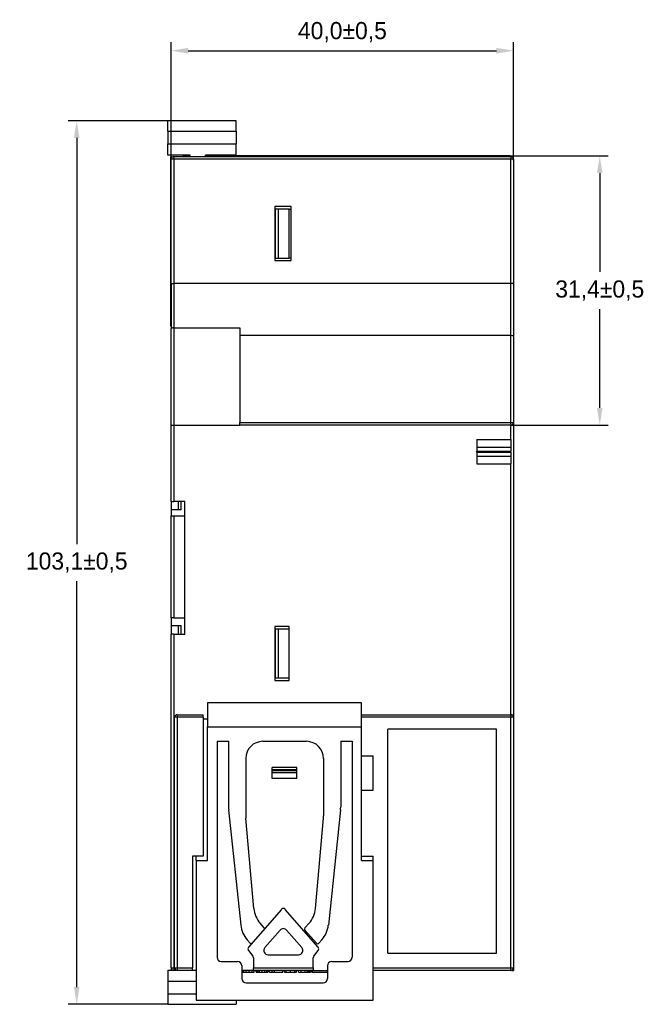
# Model space of a CAD drawing. Header units: millimetres. Extents: x 1931 to 2429, y 62 to 413.
# Tile 15 of 26: x 2221 to 2295, y 184 to 299. Entities that reach past the tile are written whole.
import ezdxf

# ---------------------------------------------------------------- set-up
doc = ezdxf.new("R2010")
doc.units = ezdxf.units.MM
doc.header["$LTSCALE"] = 2
doc.header["$PDSIZE"] = -1
doc.layers.add('HMI-D4', color=250, linetype='Continuous')
doc.dimstyles.new('ISO-25', dxfattribs={"dimtxt": 2.5, "dimasz": 2.5, "dimexe": 1.25, "dimexo": 0.625, "dimtad": 1, "dimtxsty": 'Standard', "dimcen": 2.5, "dimadec": 0, "dimazin": 0, "dimtfac": 1, "dimtmove": 0, "dimatfit": 3, "dimfxl": 1, "dimarcsym": 0})

# ---------------------------------------------------------------- blocks, each defined once
blk = doc.blocks.new('*D34')
at = {"layer": 'Defpoints', "color": 0}
for p in [(2278.91, 295.3), (2238.91, 282.53), (2278.91, 282.53)]:
    blk.add_point(p, dxfattribs=at)
at = {"layer": 'HMI-D4', "color": 0, "lineweight": -2}
for p, q in [((2238.91, 282.53), (2238.91, 296.3)), ((2278.91, 282.53), (2278.91, 296.3)), ((2240.91, 295.3), (2276.91, 295.3))]:
    blk.add_line(p, q, dxfattribs=at)
at = {"layer": 'HMI-D4', "color": 0}
for points in [[(2240.91, 295.63), (2240.91, 294.96), (2238.91, 295.3)], [(2276.91, 295.63), (2276.91, 294.96), (2278.91, 295.3)]]:
    blk.add_solid(points, dxfattribs=at)
at = {"layer": 'HMI-D4', "color": 0, "insert": (2258.91, 297.46), "char_height": 2, "attachment_point": 5}
blk.add_mtext('40,0±0,5', dxfattribs=at)
blk = doc.blocks.new('*D36')
at = {"layer": 'Defpoints', "color": 0}
for p in [(2238.51, 287.11), (2227.87, 184), (2238.51, 184)]:
    blk.add_point(p, dxfattribs=at)
at = {"layer": 'HMI-D4', "color": 0, "lineweight": -2}
for p, q in [((2238.51, 287.11), (2226.87, 287.11)), ((2227.87, 285.11), (2227.87, 237.72)), ((2227.87, 186), (2227.87, 233.39)), ((2238.51, 184), (2226.87, 184))]:
    blk.add_line(p, q, dxfattribs=at)
at = {"layer": 'HMI-D4', "color": 0}
for points in [[(2227.54, 285.11), (2228.2, 285.11), (2227.87, 287.11)], [(2227.54, 186), (2228.2, 186), (2227.87, 184)]]:
    blk.add_solid(points, dxfattribs=at)
at = {"layer": 'HMI-D4', "color": 0, "insert": (2227.87, 235.55), "char_height": 2, "attachment_point": 5}
blk.add_mtext('103,1±0,5', dxfattribs=at)
blk = doc.blocks.new('*D37')
at = {"layer": 'Defpoints', "color": 0}
for p in [(2278.51, 283.01), (2288.98, 283.01), (2278.61, 251.6)]:
    blk.add_point(p, dxfattribs=at)
at = {"layer": 'HMI-D4', "color": 0, "lineweight": -2}
for p, q in [((2278.51, 283.01), (2289.98, 283.01)), ((2288.98, 281.01), (2288.98, 269.47)), ((2288.98, 253.6), (2288.98, 265.13)), ((2278.61, 251.6), (2289.98, 251.6))]:
    blk.add_line(p, q, dxfattribs=at)
at = {"layer": 'HMI-D4', "color": 0}
for points in [[(2288.65, 281.01), (2289.31, 281.01), (2288.98, 283.01)], [(2288.65, 253.6), (2289.31, 253.6), (2288.98, 251.6)]]:
    blk.add_solid(points, dxfattribs=at)
at = {"layer": 'HMI-D4', "color": 0, "insert": (2288.98, 267.3), "char_height": 2, "attachment_point": 5}
blk.add_mtext('31,4±0,5', dxfattribs=at)

msp = doc.modelspace()

# ---------------------------------------------------------------- linework, layer by layer
at = {"color": 7, "linetype": 'Continuous', "lineweight": 25}
for p, q in [((2238.51, 285.91), (2238.51, 287.11)), ((2246.51, 287.11), (2238.51, 287.11)), ((2246.51, 285.91), (2246.51, 287.11)), ((2238.51, 285.91), (2246.51, 285.91)), ((2238.51, 285.91), (2238.51, 284.41)), ((2246.51, 285.91), (2246.51, 284.41)), ((2238.51, 283.11), (2238.51, 284.41)), ((2238.51, 284.41), (2246.51, 284.41)), ((2246.51, 283.11), (2246.51, 284.41)), ((2241.11, 283.11), (2238.51, 283.11)), ((2238.81, 282.71), (2238.81, 263.31)), ((2238.92, 282.72), (2238.91, 283.11)), ((2239.21, 282.95), (2239.21, 282.65)), ((2239.21, 282.95), (2278.61, 282.95)), ((2240.35, 282.95), (2240.36, 283.11)), ((2241.11, 283.01), (2240.36, 283.01)), ((2241.11, 282.95), (2241.11, 283.11)), ((2246.51, 283.11), (2242.91, 283.11)), ((2242.91, 282.95), (2242.91, 283.11)), ((2278.51, 283.01), (2242.91, 283.01)), ((2278.61, 282.95), (2278.61, 282.65)), ((2278.71, 282.95), (2278.71, 282.93)), ((2239.21, 282.65), (2238.91, 282.65)), ((2238.91, 268.06), (2238.91, 282.65)), ((2239.21, 282.65), (2239.21, 268.14)), ((2278.61, 282.65), (2239.21, 282.65)), ((2278.61, 268.14), (2278.61, 282.65)), ((2278.91, 282.65), (2278.61, 282.65)), ((2278.91, 282.65), (2278.91, 268.06)), ((2252.91, 277.1), (2251.01, 277.1)), ((2251.01, 277.1), (2251.01, 270.8)), ((2252.91, 270.8), (2252.91, 277.1)), ((2251.01, 276.8), (2251.11, 276.8)), ((2251.11, 271.1), (2251.11, 276.8)), ((2251.42, 276.8), (2251.11, 276.8)), ((2251.42, 276.8), (2251.42, 271.1)), ((2252.68, 276.8), (2251.42, 276.8)), ((2252.68, 271.1), (2252.68, 276.8)), ((2252.68, 276.8), (2252.91, 276.8)), ((2251.11, 271.1), (2251.01, 271.1)), ((2251.01, 270.8), (2252.91, 270.8)), ((2251.11, 271.1), (2251.42, 271.1)), ((2251.42, 271.1), (2252.68, 271.1)), ((2252.91, 271.1), (2252.68, 271.1)), ((2238.91, 268.06), (2238.91, 262.86)), ((2278.61, 268.14), (2239.21, 268.14)), ((2239.21, 268.14), (2239.21, 262.95)), ((2278.61, 262.08), (2278.61, 268.14)), ((2278.91, 268.06), (2278.91, 262)), ((2238.91, 251.6), (2238.91, 262.86)), ((2239.21, 262.95), (2246.91, 262.95)), ((2239.21, 262.95), (2239.21, 251.6)), ((2246.91, 262.95), (2246.91, 262.08)), ((2246.91, 262.08), (2278.61, 262.08)), ((2246.91, 262.08), (2246.91, 251.9)), ((2278.61, 251.9), (2278.61, 262.08)), ((2278.91, 262), (2278.91, 251.9)), ((2246.91, 251.9), (2278.61, 251.9)), ((2246.91, 251.6), (2246.91, 251.9)), ((2278.61, 251.6), (2278.61, 251.9)), ((2278.61, 251.9), (2278.91, 251.9)), ((2278.91, 251.9), (2278.91, 217.5)), ((2238.91, 251.6), (2239.21, 251.6)), ((2238.91, 242.7), (2238.91, 251.6)), ((2239.21, 251.6), (2246.91, 251.6)), ((2278.61, 251.6), (2246.91, 251.6)), ((2274.61, 249.91), (2278.61, 249.91)), ((2274.61, 249.91), (2274.61, 249.02)), ((2278.61, 249.91), (2278.61, 249.02)), ((2274.61, 249.02), (2278.61, 249.02)), ((2274.61, 249.02), (2274.61, 248.56)), ((2274.61, 248.56), (2278.61, 248.56)), ((2274.61, 248.44), (2274.61, 248.56)), ((2274.61, 248.44), (2278.61, 248.44)), ((2274.61, 248.44), (2274.61, 247.98)), ((2278.61, 249.02), (2278.61, 248.56)), ((2278.61, 248.44), (2278.61, 248.56)), ((2278.61, 248.44), (2278.61, 247.98)), ((2274.61, 247.98), (2278.61, 247.98)), ((2274.61, 247.98), (2274.61, 247.09)), ((2274.61, 247.09), (2278.61, 247.09)), ((2278.61, 247.98), (2278.61, 247.09)), ((2278.61, 217.8), (2278.61, 247.09)), ((2238.91, 242.7), (2239.21, 242.7)), ((2238.91, 242.7), (2238.91, 241.7)), ((2240.51, 242.7), (2239.21, 242.7)), ((2239.71, 242.7), (2239.71, 241.7)), ((2240.06, 241.7), (2240.06, 242.7)), ((2240.51, 227.2), (2240.51, 242.7)), ((2239.71, 241.7), (2238.91, 241.7)), ((2238.91, 241.7), (2238.91, 241.01)), ((2240.06, 241.7), (2239.71, 241.7)), ((2238.91, 229.11), (2238.91, 241.01)), ((2238.91, 241.01), (2239.21, 241.01)), ((2239.21, 241.01), (2239.21, 229.11)), ((2239.21, 241.01), (2240.51, 241.01)), ((2238.91, 229.11), (2238.91, 228.2)), ((2239.21, 229.11), (2238.91, 229.11)), ((2239.21, 229.11), (2240.51, 229.11)), ((2238.91, 228.2), (2239.71, 228.2)), ((2238.91, 228.2), (2238.91, 227.2)), ((2239.71, 228.2), (2239.71, 227.2)), ((2239.71, 228.2), (2240.06, 228.2)), ((2240.06, 227.2), (2240.06, 228.2)), ((2252.71, 228.1), (2251.01, 228.1)), ((2251.01, 228.1), (2251.01, 221.8)), ((2251.01, 227.8), (2251.11, 227.8)), ((2251.11, 222.1), (2251.11, 227.8)), ((2251.42, 227.8), (2251.11, 227.8)), ((2251.42, 227.8), (2251.42, 222.1)), ((2252.68, 227.8), (2251.42, 227.8)), ((2252.68, 222.1), (2252.68, 227.8)), ((2252.68, 227.8), (2252.71, 227.8)), ((2252.71, 221.8), (2252.71, 228.1)), ((2239.21, 227.2), (2238.91, 227.2)), ((2238.91, 188.25), (2238.91, 227.2)), ((2239.21, 227.2), (2239.21, 188.25)), ((2239.21, 227.2), (2240.51, 227.2)), ((2251.11, 222.1), (2251.01, 222.1)), ((2251.11, 222.1), (2251.42, 222.1)), ((2251.42, 222.1), (2252.68, 222.1)), ((2252.71, 222.1), (2252.68, 222.1)), ((2251.01, 221.8), (2252.71, 221.8)), ((2243.16, 219.19), (2243.16, 216.39)), ((2261.16, 219.19), (2243.16, 219.19)), ((2261.16, 217.8), (2261.16, 219.19)), ((2239.31, 188.25), (2239.31, 217.5)), ((2239.61, 217.5), (2239.31, 217.5)), ((2239.61, 217.8), (2239.61, 217.5)), ((2239.61, 217.8), (2242.66, 217.8)), ((2239.61, 217.5), (2239.61, 188.25)), ((2242.66, 217.5), (2239.61, 217.5)), ((2242.66, 217.5), (2242.66, 217.8)), ((2242.66, 217.5), (2242.66, 201.3)), ((2243.16, 217.29), (2242.66, 217.29)), ((2261.16, 217.8), (2278.61, 217.8)), ((2261.16, 217.5), (2261.16, 217.8)), ((2278.61, 217.5), (2261.16, 217.5)), ((2261.16, 212.98), (2261.16, 217.5)), ((2278.61, 217.8), (2278.61, 217.5)), ((2278.61, 188.25), (2278.61, 217.5)), ((2278.91, 217.5), (2278.61, 217.5)), ((2278.91, 217.5), (2278.91, 188.25)), ((2243.16, 200.79), (2243.16, 216.39)), ((2243.16, 216.39), (2261.16, 216.39)), ((2264.21, 189.95), (2264.21, 216.1)), ((2276.91, 216.1), (2264.21, 216.1)), ((2276.91, 189.95), (2276.91, 216.1)), ((2244.26, 214.69), (2245.61, 214.69)), ((2244.26, 214.69), (2244.26, 189.49)), ((2245.61, 214.69), (2245.61, 207)), ((2249.61, 214.69), (2254.71, 214.69)), ((2258.71, 214.69), (2260.06, 214.69)), ((2258.71, 214.69), (2258.71, 207)), ((2260.06, 214.69), (2260.06, 189.49)), ((2247.61, 212.69), (2247.61, 206)), ((2256.71, 212.69), (2256.71, 206)), ((2261.16, 208.98), (2261.16, 212.98)), ((2261.16, 212.98), (2262.51, 212.98)), ((2262.51, 208.98), (2262.51, 212.98)), ((2253.6, 211.63), (2250.7, 211.63)), ((2250.7, 211.37), (2250.7, 211.63)), ((2253.6, 211.37), (2253.6, 211.63)), ((2253.6, 211.37), (2250.7, 211.37)), ((2253.6, 211.23), (2250.7, 211.23)), ((2250.7, 211.01), (2250.7, 211.23)), ((2253.6, 211.01), (2250.7, 211.01)), ((2250.7, 210.34), (2250.7, 211.01)), ((2253.6, 210.34), (2250.7, 210.34)), ((2253.6, 211.01), (2253.6, 211.23)), ((2253.6, 210.34), (2253.6, 211.01)), ((2261.16, 208.98), (2262.51, 208.98)), ((2261.16, 201.3), (2261.16, 208.98)), ((2245.62, 206.68), (2247.05, 193.22)), ((2248.56, 195.18), (2247.62, 205.73)), ((2255.76, 195.18), (2256.7, 205.73)), ((2258.69, 206.68), (2257.27, 193.22)), ((2242.66, 201.3), (2241.41, 201.3)), ((2241.41, 201.3), (2241.41, 188.25)), ((2241.81, 200.79), (2241.81, 201.3)), ((2261.16, 200.79), (2261.16, 201.3)), ((2261.16, 201.3), (2262.51, 201.3)), ((2262.51, 188.25), (2262.51, 201.3)), ((2241.81, 200.79), (2241.81, 184.49)), ((2241.81, 200.79), (2243.16, 200.79)), ((2261.16, 200.79), (2262.51, 200.79)), ((2251.78, 195.08), (2247.94, 190.66)), ((2256.07, 190.66), (2252.23, 195.08)), ((2249.78, 192.91), (2249.3, 193.46)), ((2254.53, 192.91), (2255.02, 193.46)), ((2251.63, 192.66), (2249.85, 190.61)), ((2254.16, 190.61), (2252.39, 192.66)), ((2255.87, 191.13), (2254.53, 192.64)), ((2247.8, 191.53), (2248.15, 191.13)), ((2256.52, 191.53), (2256.16, 191.13)), ((2247.93, 190.28), (2248.44, 189.63)), ((2250.23, 189.78), (2253.79, 189.78)), ((2255.57, 189.63), (2256.08, 190.28)), ((2264.21, 189.95), (2276.91, 189.95)), ((2244.76, 188.99), (2246.66, 188.99)), ((2247.16, 188.49), (2247.16, 186.99)), ((2248.51, 189.44), (2248.51, 188.25)), ((2255.51, 188.25), (2255.51, 189.44)), ((2257.16, 188.49), (2257.16, 186.99)), ((2257.66, 188.99), (2259.56, 188.99)), ((2238.51, 188), (2238.51, 186.7)), ((2238.51, 188), (2239.04, 188)), ((2238.91, 188.25), (2239.21, 188.25)), ((2238.91, 188.19), (2238.91, 188)), ((2239.21, 188.25), (2239.21, 187.95)), ((2239.21, 188.25), (2239.31, 188.25)), ((2239.61, 187.95), (2239.21, 187.95)), ((2239.31, 188.25), (2239.61, 188.25)), ((2239.61, 188.25), (2241.41, 188.25)), ((2239.61, 188.25), (2239.61, 187.95)), ((2241.41, 187.95), (2239.61, 187.95)), ((2241.41, 187.95), (2241.41, 188.25)), ((2241.81, 187.95), (2241.41, 187.95)), ((2248.51, 187.95), (2247.16, 187.95)), ((2247.19, 187.95), (2247.19, 187.75)), ((2247.19, 187.75), (2247.19, 187.95)), ((2247.25, 187.75), (2247.25, 187.95)), ((2247.4, 187.75), (2247.4, 187.95)), ((2247.66, 187.75), (2247.66, 187.95)), ((2248, 187.75), (2248, 187.95)), ((2248.37, 187.75), (2248.37, 187.95)), ((2248.51, 188.25), (2255.51, 188.25)), ((2248.51, 187.95), (2248.51, 188.25)), ((2255.51, 187.95), (2248.51, 187.95)), ((2248.61, 187.75), (2248.61, 187.95)), ((2248.84, 187.75), (2248.84, 187.95)), ((2248.9, 187.75), (2248.9, 187.95)), ((2249.03, 187.75), (2249.03, 187.95)), ((2249.22, 187.75), (2249.22, 187.95)), ((2249.53, 187.75), (2249.53, 187.95)), ((2249.86, 187.75), (2249.86, 187.95)), ((2250.09, 187.75), (2250.09, 187.95)), ((2250.21, 187.75), (2250.21, 187.95)), ((2250.24, 187.75), (2250.24, 187.95)), ((2250.4, 187.75), (2250.4, 187.95)), ((2250.4, 187.75), (2250.71, 187.75)), ((2250.71, 187.75), (2250.71, 187.95)), ((2250.71, 187.75), (2250.96, 187.75)), ((2250.96, 187.75), (2250.96, 187.95)), ((2250.96, 187.75), (2251.96, 187.75)), ((2251.96, 187.75), (2251.96, 187.95)), ((2252.16, 187.75), (2252.16, 187.95)), ((2252.35, 187.75), (2252.35, 187.95)), ((2252.86, 187.75), (2252.86, 187.95)), ((2253.37, 187.75), (2253.37, 187.95)), ((2253.55, 187.75), (2253.55, 187.95)), ((2253.77, 187.75), (2253.77, 187.95)), ((2253.77, 187.75), (2254.09, 187.75)), ((2254.09, 187.75), (2254.09, 187.95)), ((2254.09, 187.75), (2254.56, 187.75)), ((2254.56, 187.75), (2254.56, 187.95)), ((2254.56, 187.75), (2254.89, 187.75)), ((2254.77, 187.95), (2254.77, 187.85)), ((2254.77, 187.85), (2255.29, 187.85)), ((2254.89, 187.75), (2254.89, 187.85)), ((2254.89, 187.75), (2255.19, 187.75)), ((2255.19, 187.75), (2255.19, 187.85)), ((2255.29, 187.75), (2255.29, 187.95)), ((2255.29, 187.75), (2255.3, 187.75)), ((2255.33, 187.75), (2255.33, 187.95)), ((2255.33, 187.75), (2255.38, 187.75)), ((2255.39, 187.95), (2255.39, 187.75)), ((2255.4, 187.75), (2255.4, 187.95)), ((2255.4, 187.75), (2255.4, 187.95)), ((2255.4, 187.75), (2255.43, 187.75)), ((2255.43, 187.75), (2255.43, 187.95)), ((2255.43, 187.75), (2257.16, 187.75)), ((2255.51, 188.25), (2255.51, 187.95)), ((2255.51, 187.95), (2257.16, 187.95)), ((2262.51, 188.25), (2278.61, 188.25)), ((2262.51, 187.95), (2262.51, 188.25)), ((2262.51, 184.49), (2262.51, 187.95)), ((2278.61, 187.95), (2262.51, 187.95)), ((2278.61, 187.95), (2278.61, 188.25)), ((2278.61, 188.25), (2278.91, 188.25)), ((2278.71, 187.95), (2278.71, 187.96)), ((2278.71, 187.95), (2278.91, 187.95)), ((2278.91, 188.25), (2278.91, 187.95)), ((2238.51, 186.7), (2241.81, 186.7)), ((2238.51, 186.7), (2238.51, 185.2)), ((2247.66, 186.49), (2256.66, 186.49)), ((2238.51, 185.2), (2238.51, 184)), ((2238.51, 185.2), (2241.81, 185.2)), ((2238.51, 184), (2246.51, 184)), ((2241.81, 184.49), (2262.51, 184.49)), ((2246.51, 184.49), (2246.51, 184))]:
    msp.add_line(p, q, dxfattribs=at)
at = {"color": 8, "linetype": 'Continuous', "lineweight": 25}
for p, q in [((2239.21, 251.6), (2239.21, 242.7)), ((2278.61, 249.91), (2278.61, 251.6))]:
    msp.add_line(p, q, dxfattribs=at)
at = {"color": 7, "linetype": 'Continuous', "lineweight": 25}
for centre, radius, start, end in [((2239.21, 282.65), 0.3, 90, 180), ((2278.61, 282.65), 0.3, 0, 90), ((2278.61, 251.9), 0.3, 270, 0), ((2239.61, 217.5), 0.3, 90, 180), ((2278.61, 217.5), 0.3, 0, 90), ((2249.61, 212.69), 2, 90, 180), ((2254.71, 212.69), 2, 0, 90), ((2248.61, 207), 3, 180, 186.034), ((2255.71, 207), 3, 353.966, 0), ((2250.61, 206), 3, 180, 185.0932), ((2253.71, 206), 3, 354.9068, 0), ((2251.55, 195.44), 3, 185.0932, 221.4237), ((2252.01, 194.89), 0.3, 90, 139.0382), ((2252.01, 194.89), 0.3, 40.9618, 90), ((2252.77, 195.44), 3, 318.5763, 354.9068), ((2250.03, 193.53), 3, 186.034, 221.8175), ((2254.28, 193.53), 3, 318.1825, 353.966), ((2249.63, 192.78), 0.2, 16.081, 41.4237), ((2252.01, 192.33), 0.5, 90, 139.0382), ((2252.01, 192.33), 0.5, 40.9618, 90), ((2254.68, 192.78), 0.2, 138.5763, 221.4617), ((2248.3, 191.27), 0.2, 221.8175, 268.2276), ((2256.02, 191.27), 0.2, 221.4617, 318.1825), ((2248.17, 190.46), 0.3, 139.0382, 218.12), ((2248.21, 189.44), 0.3, 0, 38.12), ((2250.23, 190.28), 0.5, 139.0382, 270), ((2253.79, 190.28), 0.5, 270, 40.9618), ((2255.81, 189.44), 0.3, 141.88, 180), ((2255.85, 190.46), 0.3, 321.88, 40.9618), ((2244.76, 189.49), 0.5, 180, 270), ((2246.66, 188.49), 0.5, 0, 90), ((2257.66, 188.49), 0.5, 90, 180), ((2259.56, 189.49), 0.5, 270, 0), ((2239.21, 188.25), 0.3, 180, 270), ((2239.61, 188.25), 0.3, 180, 270), ((2278.61, 188.25), 0.3, 270, 0), ((2247.66, 186.99), 0.5, 180, 270), ((2256.66, 186.99), 0.5, 270, 0)]:
    msp.add_arc(centre, radius, start, end, dxfattribs=at)
for points, knots in [([(2238.91, 282.93), (2238.9, 282.92), (2238.86, 282.89), (2238.82, 282.81), (2238.81, 282.74), (2238.81, 282.71)], [0, 0, 0, 0, 0.185325, 0.608506, 1, 1, 1, 1]), ([(2278.71, 282.93), (2278.7, 282.93), (2278.68, 282.96), (2278.61, 283), (2278.54, 283), (2278.51, 283.01)], [0, 0, 0, 0, 0.072924, 0.554491, 1, 1, 1, 1]), ([(2238.91, 268.06), (2238.91, 268.07), (2238.91, 268.08), (2238.93, 268.09), (2238.95, 268.1), (2238.97, 268.11), (2239.01, 268.12), (2239.09, 268.14), (2239.17, 268.14), (2239.21, 268.14)], [0, 0, 0, 0, 0.125938, 0.239038, 0.339303, 0.426741, 0.501371, 0.760599, 1, 1, 1, 1]), ([(2278.91, 268.06), (2278.91, 268.08), (2278.88, 268.1), (2278.76, 268.13), (2278.68, 268.14), (2278.61, 268.14)], [0, 0, 0, 0, 0.5, 0.5, 1, 1, 1, 1]), ([(2238.81, 263.31), (2238.81, 263.26), (2238.82, 263.18), (2238.88, 263.12), (2238.91, 263.09)], [0, 0, 0, 0, 0.512122, 1, 1, 1, 1]), ([(2239.21, 262.95), (2239.19, 262.94), (2239.16, 262.94), (2239.12, 262.94), (2239.07, 262.94), (2239.03, 262.93), (2238.98, 262.92), (2238.92, 262.9), (2238.91, 262.88), (2238.91, 262.86)], [0, 0, 0, 0, 0.093989, 0.190973, 0.291111, 0.39455, 0.501421, 0.711145, 1, 1, 1, 1]), ([(2278.61, 262.08), (2278.68, 262.08), (2278.76, 262.07), (2278.88, 262.04), (2278.91, 262.02), (2278.91, 262)], [0, 0, 0, 0, 0.5, 0.5, 1, 1, 1, 1]), ([(2250.7, 211.23), (2250.7, 211.24), (2250.7, 211.28), (2250.7, 211.33), (2250.7, 211.36), (2250.7, 211.37)], [0, 0, 0, 0, 0.334886, 0.664837, 1, 1, 1, 1])]:
    msp.add_open_spline(points, degree=3, knots=knots, dxfattribs=at)
for points in [[(2253.6, 211.23), (2253.6, 211.28), (2253.6, 211.33), (2253.6, 211.37)], [(2247.19, 187.75), (2247.19, 187.75), (2247.21, 187.75), (2247.25, 187.75)], [(2247.25, 187.75), (2247.28, 187.75), (2247.33, 187.75), (2247.4, 187.75)], [(2247.4, 187.75), (2247.47, 187.75), (2247.56, 187.75), (2247.66, 187.75)], [(2247.66, 187.75), (2247.76, 187.75), (2247.87, 187.75), (2248, 187.75)], [(2248, 187.75), (2248.13, 187.75), (2248.26, 187.75), (2248.37, 187.75)], [(2248.37, 187.75), (2248.49, 187.75), (2248.57, 187.75), (2248.61, 187.75)], [(2248.84, 187.75), (2248.84, 187.75), (2248.86, 187.75), (2248.9, 187.75)], [(2248.9, 187.75), (2248.93, 187.75), (2248.98, 187.75), (2249.03, 187.75)], [(2249.03, 187.75), (2249.07, 187.75), (2249.14, 187.75), (2249.22, 187.75)], [(2249.22, 187.75), (2249.3, 187.75), (2249.41, 187.75), (2249.53, 187.75)], [(2249.53, 187.75), (2249.66, 187.75), (2249.77, 187.75), (2249.86, 187.75)], [(2249.86, 187.75), (2249.95, 187.75), (2250.03, 187.75), (2250.09, 187.75)], [(2250.09, 187.75), (2250.15, 187.75), (2250.19, 187.75), (2250.21, 187.75)], [(2252.16, 187.75), (2252.16, 187.75), (2252.22, 187.75), (2252.35, 187.75)], [(2252.35, 187.75), (2252.47, 187.75), (2252.64, 187.75), (2252.86, 187.75)], [(2252.86, 187.75), (2253.08, 187.75), (2253.25, 187.75), (2253.37, 187.75)], [(2253.37, 187.75), (2253.49, 187.75), (2253.55, 187.75), (2253.55, 187.75)]]:
    msp.add_open_spline(points, degree=3, dxfattribs=at)

# ---------------------------------------------------------------- dimensions: what is measured, and where the dimension line sits
at = {"layer": 'HMI-D4', "color": 0}
dim = msp.add_linear_dim(base=(2278.91, 295.3), p1=(2238.91, 282.53), p2=(2278.91, 282.53), dimstyle='ISO-25', override={"dimtxt": 2, "dimasz": 2, "dimexe": 1, "dimexo": 0, "dimgap": 1, "dimtih": 1, "dimtoh": 1, "dimdec": 1, "dimzin": 0, "dimadec": 2, "dimtol": 1, "dimtp": 0.5, "dimtm": 0.5, "dimtdec": 1, "dimtzin": 0}, dxfattribs=at)
dim.commit()
dim.dimension.update_dxf_attribs({"geometry": '*D34', "text_midpoint": (2258.91, 297.46)})
for base, p1, p2, picture, middle in [((2227.87, 184), (2238.51, 287.11), (2238.51, 184), '*D36', (2227.87, 235.55)), ((2288.98, 283.01), (2278.61, 251.6), (2278.51, 283.01), '*D37', (2288.98, 267.3))]:
    dim = msp.add_linear_dim(base=base, p1=p1, p2=p2, angle=90, dimstyle='ISO-25', override={"dimtxt": 2, "dimasz": 2, "dimexe": 1, "dimexo": 0, "dimgap": 1, "dimtih": 1, "dimtoh": 1, "dimdec": 1, "dimzin": 0, "dimadec": 2, "dimtol": 1, "dimtp": 0.5, "dimtm": 0.5, "dimtdec": 1, "dimtzin": 0}, dxfattribs=at)
    dim.commit()
    dim.dimension.update_dxf_attribs({"geometry": picture, "text_midpoint": middle})

doc.saveas('drawing.dxf')
